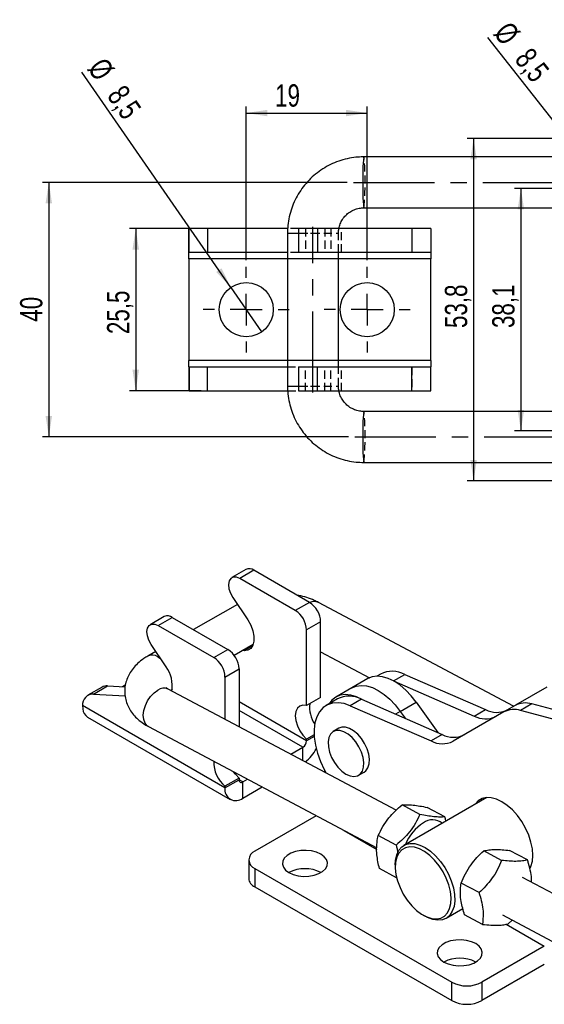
# Model space of a CAD drawing. Extents: x 50 to 380, y 23 to 289.
# Tile 1 of 12: x 50 to 132, y 34 to 189. Entities that reach past the tile are written whole.
import ezdxf

# ---------------------------------------------------------------- set-up
doc = ezdxf.new("R2010")
doc.units = 0
doc.linetypes.add('CENTERX2', pattern=[20.32, 12.7, -2.54, 2.54, -2.54])
doc.linetypes.add('HIDDEN', pattern=[1.905, 1.27, -0.635])
doc.layers.get('0').update_dxf_attribs({"linetype": 'CONTINUOUS'})
doc.layers.add('FORMATO', color=179, linetype='CONTINUOUS')
doc.styles.add('SLDTEXTSTYLE0', font='TXT', dxfattribs={"width": 0.75})
doc.dimstyles.new('SLDDIMSTYLE1', dxfattribs={"dimtxt": 3.5, "dimasz": 3.302, "dimexe": 0, "dimexo": 0.0625, "dimgap": 0.875, "dimtad": 1, "dimdec": 1, "dimrnd": 1e-09, "dimzin": 12, "dimtxsty": 'SLDTEXTSTYLE0', "dimsah": 1, "dimcen": 0.09, "dimazin": 3, "dimtfac": 1, "dimtofl": 0, "dimtmove": 0, "dimatfit": 3, "dimtolj": 1, "dimtzin": 12})
doc.dimstyles.new('SLDDIMSTYLE3', dxfattribs={"dimtxt": 3.5, "dimasz": 3.302, "dimexe": 0, "dimexo": 0.0625, "dimgap": 0.875, "dimtad": 1, "dimdec": 3, "dimrnd": 1e-09, "dimzin": 12, "dimtxsty": 'SLDTEXTSTYLE0', "dimsah": 1, "dimcen": 0.09, "dimazin": 3, "dimtfac": 1, "dimtdec": 3, "dimtofl": 0, "dimtmove": 0, "dimatfit": 3, "dimtolj": 1, "dimtzin": 12})
doc.dimstyles.new('SLDDIMSTYLE5', dxfattribs={"dimtxt": 3.5, "dimasz": 3.302, "dimexe": 0, "dimexo": 0.0625, "dimgap": 0.875, "dimtad": 1, "dimdec": 3, "dimrnd": 1e-09, "dimzin": 12, "dimtxsty": 'SLDTEXTSTYLE0', "dimsah": 1, "dimcen": 0.09, "dimazin": 3, "dimtfac": 1, "dimtdec": 3, "dimtmove": 0, "dimatfit": 3, "dimtolj": 1, "dimtzin": 12})
doc.dimstyles.new('SLDDIMSTYLE6', dxfattribs={"dimtxt": 3.5, "dimasz": 3.302, "dimexe": 0, "dimexo": 0.0625, "dimgap": 0.875, "dimtad": 1, "dimdec": 3, "dimrnd": 1e-09, "dimzin": 12, "dimtxsty": 'SLDTEXTSTYLE0', "dimblk1": 'NONE', "dimsah": 1, "dimcen": 0, "dimazin": 3, "dimtfac": 1, "dimtdec": 3, "dimtmove": 0, "dimatfit": 3, "dimtolj": 1, "dimtzin": 12})

# ---------------------------------------------------------------- blocks, each defined once
blk = doc.blocks.new('_D_7')
at = {"layer": 'FORMATO'}
for p, q in [((101.15, 163.42), (53.28, 163.42)), ((54.28, 163.42), (54.28, 123.42)), ((101.36, 123.42), (53.28, 123.42))]:
    blk.add_line(p, q, dxfattribs=at)
for points in [[(54.28, 163.42), (53.77, 160.12), (54.78, 160.12)], [(54.28, 123.42), (54.78, 126.72), (53.77, 126.72)]]:
    blk.add_solid(points, dxfattribs=at)
at = {"layer": 'FORMATO', "insert": (49.76, 141.53), "char_height": 3.5, "attachment_point": 1, "rotation": 90, "style": 'SLDTEXTSTYLE0'}
blk.add_mtext('40', dxfattribs=at)
blk = doc.blocks.new('_D_8')
at = {"layer": 'FORMATO'}
for p, q in [((78.23, 156.17), (66.93, 156.17)), ((67.93, 156.17), (67.93, 130.67)), ((78.23, 130.67), (66.93, 130.67))]:
    blk.add_line(p, q, dxfattribs=at)
for points in [[(67.93, 156.17), (67.42, 152.87), (68.44, 152.87)], [(67.93, 130.67), (68.44, 133.97), (67.42, 133.97)]]:
    blk.add_solid(points, dxfattribs=at)
at = {"layer": 'FORMATO', "insert": (63.42, 139.59), "char_height": 3.5, "attachment_point": 1, "rotation": 90, "style": 'SLDTEXTSTYLE0'}
blk.add_mtext('25,5', dxfattribs=at)
blk = doc.blocks.new('_D_9')
at = {"layer": 'FORMATO'}
for p, q in [((85.28, 151.17), (85.28, 175.31)), ((104.28, 151.17), (104.28, 175.31)), ((85.28, 174.31), (104.28, 174.31))]:
    blk.add_line(p, q, dxfattribs=at)
for points in [[(85.28, 174.31), (88.59, 173.8), (88.59, 174.81)], [(104.28, 174.31), (100.98, 174.81), (100.98, 173.8)]]:
    blk.add_solid(points, dxfattribs=at)
at = {"layer": 'FORMATO', "insert": (89.82, 178.82), "char_height": 3.5, "attachment_point": 1, "style": 'SLDTEXTSTYLE0'}
blk.add_mtext('19', dxfattribs=at)
blk = doc.blocks.new('_D_10')
at = {"layer": 'FORMATO'}
for p, q in [((134.13, 162.47), (127.43, 162.47)), ((128.43, 162.47), (128.43, 124.37)), ((134.13, 124.37), (127.43, 124.37))]:
    blk.add_line(p, q, dxfattribs=at)
for points in [[(128.43, 162.47), (127.92, 159.17), (128.94, 159.17)], [(128.43, 124.37), (128.94, 127.67), (127.92, 127.67)]]:
    blk.add_solid(points, dxfattribs=at)
at = {"layer": 'FORMATO', "insert": (123.92, 140.54), "char_height": 3.5, "attachment_point": 1, "rotation": 90, "style": 'SLDTEXTSTYLE0'}
blk.add_mtext('38,1', dxfattribs=at)
blk = doc.blocks.new('_D_11')
at = {"layer": 'FORMATO'}
for p, q in [((135.4, 170.32), (120, 170.32)), ((121, 170.32), (121, 116.52)), ((135.4, 116.52), (120, 116.52))]:
    blk.add_line(p, q, dxfattribs=at)
for points in [[(121, 170.32), (120.49, 167.02), (121.51, 167.02)], [(121, 116.52), (121.51, 119.82), (120.49, 119.82)]]:
    blk.add_solid(points, dxfattribs=at)
at = {"layer": 'FORMATO', "insert": (116.49, 140.54), "char_height": 3.5, "attachment_point": 1, "rotation": 90, "style": 'SLDTEXTSTYLE0'}
blk.add_mtext('53,8', dxfattribs=at)
blk = doc.blocks.new('_D_13')
at = {"layer": 'FORMATO'}
for q in [(123.23, 186.19), (144.5, 159.13)]:
    blk.add_line((139.25, 165.81), q, dxfattribs=at)
blk.add_solid([(139.25, 165.81), (137.61, 168.72), (136.81, 168.1)], dxfattribs=at)
at = {"layer": 'FORMATO', "char_height": 3.5, "attachment_point": 1, "rotation": 308.1702, "style": 'SLDTEXTSTYLE0'}
for s, insert in [('%%c', (126.76, 188.97)), ('8,5', (130.07, 184.85))]:
    blk.add_mtext(s, dxfattribs=dict(at, insert=insert))
blk = doc.blocks.new('_NONE')
blk = doc.blocks.new('_D_15')
at = {"layer": 'FORMATO'}
for q in [(59.44, 180.75), (87.7, 139.93)]:
    blk.add_line((82.87, 146.92), q, dxfattribs=at)
blk.add_solid([(82.87, 146.92), (81.4, 149.92), (80.57, 149.34)], dxfattribs=at)
at = {"layer": 'FORMATO', "char_height": 3.5, "attachment_point": 1, "rotation": 304.7007, "style": 'SLDTEXTSTYLE0'}
for s, insert in [('%%c', (63.14, 183.31)), ('8,5', (66.19, 179))]:
    blk.add_mtext(s, dxfattribs=dict(at, insert=insert))
blk = doc.blocks.new('SW_CENTERMARKSYMBOL_3')
at = {"layer": 'FORMATO', "color": 0}
for p, q in [((0, 5), (0, 6.75)), ((0, 0), (0, 2.5)), ((-5, 0), (-6.75, 0)), ((0, 0), (-2.5, 0)), ((0, 0), (0, -2.5)), ((0, 0), (2.5, 0)), ((5, 0), (6.75, 0)), ((0, -5), (0, -6.75))]:
    blk.add_line(p, q, dxfattribs=at)
blk = doc.blocks.new('SW_CENTERMARKSYMBOL_4')
at = {"layer": 'FORMATO', "color": 0}
for p, q in [((0, 5), (0, 6.75)), ((0, 0), (0, 2.5)), ((-5, 0), (-6.75, 0)), ((0, 0), (-2.5, 0)), ((0, 0), (0, -2.5)), ((0, 0), (2.5, 0)), ((5, 0), (6.75, 0)), ((0, -5), (0, -6.75))]:
    blk.add_line(p, q, dxfattribs=at)

msp = doc.modelspace()

# ---------------------------------------------------------------- linework, layer by layer
at = {"color": 7, "linetype": 'CONTINUOUS'}
for p, q in [((168.0014, 167.4223), (103.7636, 167.4223)), ((103.7636, 159.4223), (168.0014, 159.4223)), ((76.2846, 156.1032), (76.3028, 156.1723)), ((76.2846, 152.4078), (76.2846, 156.1032)), ((76.3028, 152.4223), (76.3028, 156.1723)), ((79.2255, 156.1723), (76.3028, 156.1723)), ((79.2255, 156.1723), (79.2255, 152.4223)), ((91.8082, 156.1723), (79.2255, 156.1723)), ((91.7698, 155.4223), (91.7698, 131.4223)), ((93.4846, 156.1723), (93.4846, 152.4223)), ((96.4846, 156.1723), (93.4846, 156.1723)), ((96.4846, 156.1723), (96.4846, 152.4223)), ((111.2846, 156.1723), (96.4846, 156.1723)), ((111.2846, 156.1723), (111.2846, 152.4223)), ((114.2846, 156.1723), (111.2846, 156.1723)), ((114.2846, 156.1723), (114.2846, 152.4223)), ((76.2846, 152.4078), (76.3028, 152.4223)), ((76.2846, 151.4223), (76.2846, 152.4078)), ((79.2255, 152.4223), (76.3028, 152.4223)), ((91.7698, 152.4223), (79.2255, 152.4223)), ((96.4846, 152.4223), (93.4846, 152.4223)), ((111.2846, 152.4223), (96.4846, 152.4223)), ((99.7698, 134.4223), (99.7698, 152.4223)), ((114.2846, 152.4223), (111.2846, 152.4223)), ((114.2846, 152.4223), (114.2846, 151.4223)), ((76.2846, 151.4223), (76.2846, 135.4223)), ((114.2846, 135.4223), (114.2846, 151.4223)), ((76.2846, 134.4369), (76.2846, 135.4223)), ((114.2846, 135.4223), (114.2846, 134.4223)), ((76.2846, 134.4369), (76.2846, 130.7414)), ((76.3028, 134.4223), (76.2846, 134.4369)), ((76.3028, 134.4223), (76.3028, 130.6723)), ((76.3028, 134.4223), (79.2255, 134.4223)), ((79.2255, 130.6723), (79.2255, 134.4223)), ((79.2255, 134.4223), (91.7698, 134.4223)), ((93.4846, 134.4223), (93.4846, 130.6723)), ((93.4846, 134.4223), (96.4846, 134.4223)), ((96.4846, 130.6723), (96.4846, 134.4223)), ((96.4846, 134.4223), (111.2846, 134.4223)), ((111.2846, 130.6723), (111.2846, 134.4223)), ((111.2846, 134.4223), (114.2846, 134.4223)), ((114.2846, 130.6723), (114.2846, 134.4223)), ((76.3028, 130.6723), (76.2846, 130.7414)), ((76.3028, 130.6723), (79.2255, 130.6723)), ((79.2255, 130.6723), (91.7977, 130.6723)), ((93.4846, 130.6723), (96.4846, 130.6723)), ((96.4846, 130.6723), (111.2846, 130.6723)), ((111.2846, 130.6723), (114.2846, 130.6723)), ((168.0014, 127.4223), (103.7636, 127.4223)), ((103.7636, 119.4223), (168.0014, 119.4223)), ((85.2367, 102.6027), (83.027, 101.3271)), ((86.4866, 102.479), (84.2769, 101.2033)), ((95.2076, 97.4444), (86.4866, 102.479)), ((92.9979, 96.1688), (84.2769, 101.2033)), ((83.172, 98.2064), (85.5131, 94.6902)), ((95.2076, 97.4444), (92.9979, 96.1688)), ((83.8912, 97.1261), (77.0087, 93.153)), ((127.2906, 81.1152), (96.6135, 97.4355)), ((72.4204, 95.204), (70.2107, 93.9284)), ((71.4606, 93.8046), (73.6703, 95.0803)), ((73.6703, 95.0803), (82.3913, 90.0457)), ((96.9753, 94.3826), (94.7656, 93.1069)), ((96.9753, 82.5041), (96.9753, 94.3826)), ((71.4606, 93.8046), (80.1816, 88.7701)), ((94.7656, 81.2285), (94.7656, 93.1069)), ((71.0749, 89.7274), (69.8148, 89)), ((72.6968, 87.2915), (70.3556, 90.8077)), ((80.1816, 88.7701), (82.3913, 90.0457)), ((83.3761, 89.131), (86.3813, 90.8658)), ((84.9476, 89.836), (84.6281, 89.8538)), ((96.9753, 89.6916), (104.6623, 85.6021)), ((81.9493, 85.7082), (84.159, 86.9839)), ((84.159, 86.9839), (84.159, 77.9151)), ((81.9493, 85.7082), (81.9493, 79.0906)), ((104.3696, 85.4553), (101.8652, 84.0096)), ((106.3796, 86.1768), (105.8037, 85.8444)), ((110.1726, 86.1232), (122.8626, 80.5967)), ((62.6304, 84.1218), (60.4207, 82.8461)), ((61.2906, 83.0384), (63.5003, 84.314)), ((63.5003, 84.314), (66.2593, 84.1611)), ((66.285, 84.4322), (65.8543, 84.1835)), ((108.8355, 64.7871), (73.0433, 83.8287)), ((101.8652, 84.0096), (99.3609, 82.5639)), ((108.5152, 85.0547), (121.0948, 79.5762)), ((132.5172, 84.1324), (127.5672, 81.2739)), ((61.2906, 83.0384), (66.2602, 82.7629)), ((96.9753, 82.5041), (94.7656, 81.2285)), ((99.6032, 82.2649), (97.8354, 81.2443)), ((103.3962, 82.2113), (101.6284, 81.1907)), ((103.3962, 82.2113), (116.0861, 76.6848)), ((81.9493, 68.3025), (59.5684, 81.2228)), ((59.5684, 81.2228), (59.5983, 80.7031)), ((101.6284, 81.1907), (114.3184, 75.6643)), ((109.4801, 80.3192), (111.9845, 81.7649)), ((111.9845, 81.7649), (115.3619, 77.0002)), ((121.0948, 79.5762), (122.8626, 80.5967)), ((127.5086, 81.241), (125.7408, 80.2205)), ((130.1501, 81.4772), (128.3824, 80.4567)), ((140.7736, 77.1374), (128.3824, 80.4567)), ((142.5414, 78.1579), (130.1501, 81.4772)), ((60.3776, 79.4167), (82.7693, 66.4902)), ((109.4801, 80.3192), (110.2569, 79.2234)), ((125.7408, 80.2205), (117.7669, 75.6157)), ((69.9121, 77.9431), (105.7841, 58.8591)), ((99.8489, 77.6595), (98.965, 77.1492)), ((95.9459, 76.6391), (94.7656, 75.9578)), ((94.7656, 75.7012), (94.7656, 75.9578)), ((116.0861, 76.6848), (114.3184, 75.6643)), ((92.288, 73.5904), (94.1764, 74.6806)), ((84.159, 69.8347), (81.9493, 68.5591)), ((84.159, 69.8347), (84.159, 69.5782)), ((84.7483, 69.2379), (85.4806, 69.6606)), ((97.6347, 70.746), (97.6347, 71.0164)), ((102.9334, 70.275), (103.8173, 70.7852)), ((81.9493, 68.3025), (84.159, 69.5782)), ((81.9493, 68.5591), (81.9493, 68.3025)), ((84.7483, 66.6862), (84.7483, 69.2379)), ((84.7483, 66.6862), (87.7809, 68.4369)), ((123.0775, 66.7776), (110.0605, 59.2631)), ((112.5755, 64.1328), (109.7719, 65.6243)), ((116.4923, 63.7423), (113.6887, 65.2338)), ((96.2864, 63.9119), (86.645, 58.3461)), ((108.832, 59.3201), (106.0284, 60.8116)), ((125.392, 56.8998), (122.5884, 58.3914)), ((129.463, 56.9794), (126.6594, 58.4709)), ((85.6687, 56.9854), (85.6687, 54.0935)), ((108.6903, 56.2346), (108.6903, 55.8945)), ((86.645, 55.6247), (117.581, 37.7658)), ((86.645, 55.6247), (86.645, 52.7328)), ((108.9151, 54.1648), (106.2017, 55.6083)), ((144.8772, 45.6128), (128.6806, 54.2295)), ((86.645, 52.7328), (117.581, 34.8739)), ((121.8523, 51.8411), (119.0486, 53.3326)), ((113.0722, 48.304), (113.3668, 48.1339)), ((116.6745, 47.806), (119.331, 49.3395)), ((122.3836, 46.8619), (119.5799, 48.3535)), ((125.5494, 48.3439), (141.7461, 39.7272)), ((126.4546, 46.9415), (127.0557, 47.5425)), ((132.1061, 43.4296), (122.295, 37.7658)), ((132.1061, 40.5377), (122.295, 34.8739)), ((117.581, 34.8739), (117.581, 37.7658)), ((122.295, 37.7658), (122.295, 34.8739))]:
    msp.add_line(p, q, dxfattribs=at)
at = {"color": 8, "linetype": 'CONTINUOUS'}
for p, q in [((91.7698, 155.4223), (93.4846, 155.4223)), ((91.7698, 151.4223), (76.2846, 151.4223)), ((114.2846, 151.4223), (99.7698, 151.4223)), ((91.7698, 135.4223), (76.2846, 135.4223)), ((114.2846, 135.4223), (99.7698, 135.4223)), ((91.7698, 131.4223), (93.4846, 131.4223)), ((86.2719, 90.6005), (84.9476, 89.836)), ((71.3889, 88.8862), (71.8161, 88.6141)), ((108.4172, 85.1099), (110.1726, 86.1232)), ((73.6446, 83.7837), (73.5224, 83.5737)), ((94.7656, 75.7012), (84.159, 81.8243)), ((94.1764, 74.6806), (84.159, 80.4635)), ((109.4801, 80.3192), (108.7322, 79.8874)), ((95.9605, 76.391), (94.7656, 75.7012)), ((94.1764, 72.5858), (94.1764, 74.6806)), ((84.7483, 69.2379), (84.159, 69.5781)), ((100.6147, 61.6092), (105.7905, 58.6213)), ((126.1362, 46.876), (132.1061, 43.4296))]:
    msp.add_line(p, q, dxfattribs=at)
at = {"color": 7, "linetype": 'HIDDEN'}
for p, q in [((91.7698, 155.4223), (99.7523, 155.4223)), ((93.4846, 156.1723), (91.8082, 156.1723)), ((93.4846, 155.4223), (95.613, 155.4223)), ((94.6094, 156.1723), (94.6094, 152.4223)), ((97.6229, 156.1723), (97.6229, 152.4223)), ((98.5824, 156.1723), (98.5824, 152.4223)), ((99.7698, 152.4223), (99.7698, 155.4223)), ((100.2698, 152.4223), (100.2698, 156.1723)), ((111.2846, 156.1723), (111.2846, 152.4223)), ((93.4846, 152.4223), (91.7698, 152.4223)), ((114.2846, 151.4223), (76.2846, 151.4223)), ((99.7698, 151.4223), (91.7698, 151.4223)), ((114.2846, 135.4223), (76.2846, 135.4223)), ((99.7698, 135.4223), (91.7698, 135.4223)), ((91.7698, 134.4223), (93.4846, 134.4223)), ((94.6094, 130.6723), (94.6094, 134.4223)), ((97.6229, 130.6723), (97.6229, 134.4223)), ((98.5824, 130.6723), (98.5824, 134.4223)), ((99.7698, 131.4223), (99.7698, 134.4223)), ((100.2698, 130.6723), (100.2698, 134.4223)), ((111.2846, 134.4223), (111.2846, 130.6723)), ((91.7698, 131.4223), (99.7523, 131.4223)), ((91.7977, 130.6723), (93.4846, 130.6723)), ((93.4846, 131.4223), (95.613, 131.4223))]:
    msp.add_line(p, q, dxfattribs=at)
at = {"color": 7, "linetype": 'CONTINUOUS', "flags": 128}
for points in [[(84.2769, 101.2033), (83.7405, 101.4167), (83.2546, 101.4175), (82.8652, 101.2056), (82.6089, 100.801), (82.5099, 100.2418), (82.5775, 99.5808), (82.8053, 98.8803), (83.172, 98.2064)], [(85.5131, 94.6902), (85.982, 93.8588), (86.3131, 92.9884), (86.485, 92.1354), (86.4865, 91.3551), (86.3176, 90.698), (85.9891, 90.2067), (85.5224, 89.913), (84.9476, 89.836)], [(70.3556, 90.8077), (69.989, 91.4816), (69.7612, 92.1821), (69.6936, 92.8431), (69.7926, 93.4023), (70.0489, 93.8069), (70.4383, 94.0188), (70.9242, 94.018), (71.4606, 93.8046)], [(111.9845, 81.7649), (111.1957, 82.7746), (110.3417, 83.6729), (109.4433, 84.4377), (108.5227, 85.0504), (107.6023, 85.4957), (106.7049, 85.7629), (105.8525, 85.8453), (105.0659, 85.741), (104.3696, 85.4553)], [(101.8652, 84.0096), (102.5616, 84.2953), (103.3481, 84.3996), (104.2006, 84.3172), (105.098, 84.05), (106.0183, 83.6046), (106.939, 82.992), (107.8374, 82.2272), (108.6914, 81.3289), (109.4801, 80.3192)], [(101.8652, 84.0096), (102.5616, 84.2953), (103.3481, 84.3996), (104.2006, 84.3172), (105.098, 84.05), (106.0183, 83.6046), (106.939, 82.992), (107.8374, 82.2272), (108.6914, 81.3289), (109.4801, 80.3192)], [(103.5065, 82.1632), (102.5937, 82.6043), (101.6963, 82.8715), (100.8438, 82.9539), (100.0572, 82.8495), (99.3559, 82.561), (98.7569, 82.0953), (98.3068, 81.5165)], [(94.7656, 81.2285), (94.1913, 81.2917), (93.6974, 81.1449), (93.318, 80.7984), (93.0793, 80.2759), (92.9979, 79.6136), (93.0793, 78.8574), (93.318, 78.0594), (93.6974, 77.2747), (94.1913, 76.5577), (94.7656, 75.9578)], [(101.6284, 81.1907), (100.6447, 81.5287), (99.7036, 81.6696), (98.8275, 81.6099), (98.0375, 81.3512), (97.3525, 80.8995), (96.789, 80.2658), (96.3605, 79.4652), (96.0772, 78.5169), (95.9459, 77.4437), (95.9698, 76.2713), (96.1483, 75.0278), (96.4771, 73.743), (96.9483, 72.4477), (97.5507, 71.173), (97.8512, 70.6308)], [(103.8173, 70.7852), (104.0841, 70.9877), (104.4099, 71.4513), (104.5968, 72.0642), (104.6347, 72.7935), (104.5215, 73.5998), (104.2635, 74.4397), (103.8744, 75.2678), (103.3752, 76.0397), (102.7929, 76.7135), (102.1589, 77.253), (101.5073, 77.6292), (100.8733, 77.8217), (100.291, 77.8201), (99.8489, 77.6595)], [(100.9492, 70.4715), (101.5964, 70.1852), (102.2087, 70.0891), (102.7531, 70.1883), (103.2003, 70.4774), (103.526, 70.941), (103.7129, 71.5539), (103.7508, 72.2832), (103.6377, 73.0895), (103.3796, 73.9294), (102.9905, 74.7576), (102.4913, 75.5294), (101.909, 76.2032), (101.275, 76.7428), (100.6234, 77.1189), (99.9894, 77.3114), (99.4071, 77.3099), (98.908, 77.1144), (98.5189, 76.7355), (98.2608, 76.1935), (98.1476, 75.5179), (98.1855, 74.7448), (98.3724, 73.9161), (98.6982, 73.0764), (99.1454, 72.271), (99.6897, 71.5433), (100.302, 70.9324), (100.9492, 70.4715)], [(84.159, 69.8347), (83.5847, 70.4346), (83.2978, 70.8218)], [(129.8519, 55.5897), (130.0154, 55.9509), (130.2348, 56.7695), (130.3086, 57.7016), (130.2348, 58.7191), (130.0154, 59.7909), (129.6573, 60.8845), (129.1713, 61.9666), (128.5721, 63.0045), (127.8779, 63.9665), (127.1099, 64.8234), (126.2914, 65.5491), (125.4473, 66.1218), (124.6031, 66.5238), (123.7846, 66.7431), (123.0166, 66.7729), (122.3224, 66.6123), (121.7232, 66.2663), (121.2372, 65.7453), (121.203, 65.6955)], [(123.0095, 66.7722), (123.005, 66.7658), (122.9708, 66.7161)], [(108.6903, 56.2346), (108.7363, 56.9635), (108.9275, 57.7959), (109.2614, 58.4913), (109.7274, 59.0274), (110.3103, 59.387), (110.9914, 59.5584), (111.749, 59.5363), (112.5585, 59.3212), (113.3941, 58.9202), (114.2288, 58.346), (115.0358, 57.6173), (115.7892, 56.7572), (116.4648, 55.7937), (117.0408, 54.7575), (117.4988, 53.6819), (117.824, 52.6017), (118.0059, 51.5514), (118.0388, 50.5649), (117.9215, 49.6738), (117.6578, 48.9069), (117.2563, 48.2886), (116.7298, 47.839), (116.0952, 47.5724), (115.3729, 47.4974), (114.5862, 47.6165), (113.7603, 47.9258), (113.3668, 48.1339)], [(108.6937, 55.6942), (108.7998, 54.7071), (109.0514, 53.6743), (109.44, 52.6309), (109.9523, 51.6125), (110.5709, 50.6538), (111.2746, 49.7874), (112.0396, 49.0428), (112.8398, 48.4453), (113.648, 48.0154), (114.4365, 47.7676), (115.1786, 47.7104), (115.849, 47.8458), (116.4249, 48.1691), (116.8866, 48.6693), (117.2184, 49.3294), (117.4091, 50.1269), (117.4521, 51.0347), (117.346, 52.0218), (117.0944, 53.0546), (116.7058, 54.098), (116.1935, 55.1164), (115.5749, 56.0751), (114.8711, 56.9416), (114.1061, 57.6862), (113.306, 58.2836), (112.4978, 58.7135), (111.7093, 58.9613), (110.9672, 59.0185), (110.2968, 58.8831), (109.7209, 58.5598), (109.2592, 58.0596), (108.9274, 57.3995), (108.7367, 56.602), (108.6937, 55.6942)], [(91.9925, 54.9869), (92.6646, 54.6829), (93.4432, 54.4806), (94.283, 54.3918), (95.1353, 54.4215), (95.9504, 54.5682), (96.6811, 54.8232), (97.2848, 55.1717), (97.7265, 55.5935), (97.9805, 56.0641), (98.0321, 56.5561), (97.8782, 57.0409), (97.5278, 57.4903), (97.0012, 57.8783), (96.3291, 58.1823), (95.5505, 58.3846), (94.7107, 58.4734), (93.8585, 58.4437), (93.0433, 58.297), (92.3127, 58.042), (91.7089, 57.6935), (91.2672, 57.2717), (91.0132, 56.8011), (90.9617, 56.3092), (91.1156, 55.8243), (91.466, 55.3749), (91.9925, 54.9869)], [(116.3288, 40.9379), (117.0009, 40.6339), (117.7795, 40.4316), (118.6193, 40.3428), (119.4715, 40.3725), (120.2867, 40.5191), (121.0173, 40.7741), (121.6211, 41.1227), (122.0628, 41.5445), (122.3168, 42.015), (122.3683, 42.507), (122.2144, 42.9918), (121.864, 43.4413), (121.3375, 43.8293), (120.6654, 44.1333), (119.8868, 44.3356), (119.047, 44.4244), (118.1947, 44.3947), (117.3796, 44.248), (116.6489, 43.993), (116.0452, 43.6445), (115.6035, 43.2227), (115.3495, 42.7521), (115.2979, 42.2601), (115.4518, 41.7753), (115.8022, 41.3259), (116.3288, 40.9379)]]:
    msp.add_lwpolyline(points, dxfattribs=at)
at = {"color": 8, "linetype": 'CONTINUOUS', "flags": 128}
msp.add_lwpolyline([(69.9121, 77.9431), (69.7204, 78.0698), (69.3843, 78.474), (69.1797, 79.0297), (69.1195, 79.702), (69.2075, 80.4487), (69.4381, 81.2229), (69.7969, 81.9759), (70.2612, 82.6604), (70.8021, 83.2334), (71.3853, 83.6589)], dxfattribs=at)
at = {"color": 7, "linetype": 'CONTINUOUS'}
for centre in [(85.2846, 143.4223), (104.2846, 143.4223)]:
    msp.add_circle(centre, 4.25, dxfattribs=at)
at = {"color": 8, "linetype": 'CONTINUOUS'}
for centre, radius, start, end in [((126.4993, 164.5283), 22.9191, 172.745915, 182.766013), ((126.4992, 162.3163), 22.919, 177.233977, 187.254097), ((126.4992, 124.5283), 22.919, 172.745903, 182.766023), ((126.4993, 122.3163), 22.9191, 177.233987, 187.254085), ((95.9544, 96.0406), 1.5428, 64.708354, 116.934285), ((70.4998, 87.5323), 1.6198, 56.70629, 114.986287), ((72.3585, 82.3359), 1.6423, 65.356673, 126.336513)]:
    msp.add_arc(centre, radius, start, end, dxfattribs=at)
at = {"color": 7, "linetype": 'HIDDEN'}
for centre in [(65.0116, 163.4223), (65.0116, 123.4223)]:
    msp.add_arc(centre, 38.9579, 354.106778, 5.893222, dxfattribs=at)
at = {"color": 7, "linetype": 'CONTINUOUS'}
for centre, radius, start, end in [((85.7587, 101.5017), 1.2185, 53.321808, 115.367668), ((93.1373, 94.2079), 3.842, 2.605479, 57.394532), ((90.9276, 92.9323), 3.842, 2.605479, 57.394532), ((72.9424, 94.103), 1.2185, 53.321808, 115.367668), ((80.321, 86.8092), 3.842, 2.605479, 57.394532), ((78.1113, 85.5336), 3.842, 2.605479, 57.394532), ((68.8311, 84.3922), 4.8321, 349.833176, 36.8703), ((108.2252, 82.5486), 4.0707, 61.418998, 116.961884), ((63.3832, 82.7799), 1.5386, 85.634983, 119.291961), ((61.2626, 81.3403), 1.6983, 89.055873, 183.968818), ((101.4488, 78.6367), 4.0707, 61.418998, 116.961884), ((61.3064, 80.8585), 1.7152, 185.198667, 237.209662), ((99.7213, 80.8927), 4.4839, 171.868692, 214.854343), ((124.6415, 83.9951), 3.8358, 242.369365, 294.57389), ((127.3437, 77.1839), 3.4336, 72.391537, 117.827505), ((129.1114, 78.2044), 3.4336, 72.391537, 117.827505), ((122.8731, 82.9722), 3.8334, 242.36075, 294.701041), ((117.8582, 80.0551), 3.8078, 242.265826, 296.121727), ((93.4863, 75.7594), 1.2807, 302.605407, 357.394593), ((90.8747, 77.2026), 6.0689, 307.398715, 332.962514), ((116.0904, 79.0346), 3.8078, 242.265826, 296.121727), ((85.1464, 72.345), 4.9553, 178.511949, 229.820535), ((83.6557, 68.0257), 1.7286, 170.785952, 309.203296), ((84.5183, 69.5199), 0.3639, 170.785836, 309.203412), ((117.0554, 56.6886), 7.2819, 122.69386, 158.14264), ((114.5379, 60.9303), 2.3587, 49.684986, 126.888724), ((87.1615, 56.9854), 1.4554, 110.783448, 249.216534), ((94.4969, 50.2362), 5.37, 62.206782, 117.793221), ((87.3369, 54.2598), 1.6765, 185.69484, 245.625247), ((118.8331, 36.1871), 5.37, 62.206791, 117.793216), ((119.938, 42.3148), 5.1234, 242.609709, 297.390291), ((119.938, 39.4229), 5.1234, 242.609709, 297.390291)]:
    msp.add_arc(centre, radius, start, end, dxfattribs=at)
for points, knots in [([(103.7636, 167.4223), (103.4653, 167.4157), (102.703, 167.3987), (101.4846, 167.2297), (100.1325, 166.8879), (98.8291, 166.3892), (97.5923, 165.7434), (96.4385, 164.9584), (95.3835, 164.045), (94.4413, 163.0154), (93.6247, 161.8834), (92.9448, 160.6645), (92.41, 159.3748), (92.031, 158.0319), (91.8082, 156.7074), (91.782, 155.8326), (91.7698, 155.4223)], [0, 0, 0, 0, 0.04752104, 0.12142316, 0.19534922, 0.26927546, 0.34320224, 0.41713045, 0.49106018, 0.56499193, 0.63892597, 0.71286226, 0.78680099, 0.86074202, 0.93468499, 1, 1, 1, 1]), ([(99.8607, 156.1723), (99.8777, 156.2858), (99.9345, 156.6647), (100.1971, 157.2695), (100.6305, 157.9486), (101.1997, 158.524), (101.8699, 158.9752), (102.6172, 159.2811), (103.2623, 159.4089), (103.6467, 159.4192), (103.7636, 159.4223)], [0, 0, 0, 0, 0.06226016, 0.20780975, 0.35339102, 0.49902355, 0.64471979, 0.79048218, 0.93630268, 1, 1, 1, 1]), ([(91.7698, 131.4223), (91.7764, 131.124), (91.7933, 130.3614), (91.9623, 129.1425), (92.3038, 127.7895), (92.8024, 126.4853), (93.4479, 125.2476), (94.2327, 124.0931), (95.1458, 123.0374), (96.1751, 122.0947), (97.3066, 121.2777), (98.5251, 120.5975), (99.8142, 120.0625), (101.1565, 119.6834), (102.48, 119.4607), (103.3539, 119.4346), (103.7636, 119.4223)], [0, 0, 0, 0, 0.04750486, 0.1214267, 0.19537313, 0.26931937, 0.34326464, 0.41720876, 0.49115105, 0.56509135, 0.63902948, 0.7129651, 0.78689841, 0.86082968, 0.93475917, 1, 1, 1, 1]), ([(103.7636, 127.4223), (103.6644, 127.4246), (103.2979, 127.433), (102.6688, 127.5484), (101.9174, 127.8445), (101.2406, 128.2871), (100.6636, 128.8555), (100.2204, 129.5293), (99.9453, 130.1471), (99.882, 130.5423), (99.8612, 130.6723)], [0, 0, 0, 0, 0.05408679, 0.19976075, 0.34563126, 0.49146302, 0.63723736, 0.78294555, 0.92858965, 1, 1, 1, 1]), ([(96.6135, 97.4355), (96.402, 97.5423), (95.8229, 97.8349), (94.7946, 98.2045), (93.8855, 98.4647), (93.3657, 98.5415), (93.2871, 98.5531)], [0, 0, 0, 0, 0.20906913, 0.57241155, 0.93529441, 1, 1, 1, 1]), ([(69.8148, 89), (69.6108, 88.8762), (69.0395, 88.5295), (68.2476, 87.8938), (67.4907, 87.0828), (66.9199, 86.2414), (66.5069, 85.3518), (66.2471, 84.3986), (66.1625, 83.4042), (66.267, 82.4035), (66.5453, 81.4572), (66.9803, 80.5775), (67.5604, 79.7679), (68.2836, 79.032), (69.0739, 78.4193), (69.6536, 78.0899), (69.9121, 77.9431)], [0, 0, 0, 0, 0.04968174, 0.13912261, 0.21575993, 0.2889332, 0.35937688, 0.42804842, 0.50209996, 0.57388022, 0.64434361, 0.71463951, 0.78614447, 0.8601518, 0.93765496, 1, 1, 1, 1]), ([(73.0433, 83.8287), (72.9857, 83.8609), (72.8238, 83.9516), (72.6942, 84.0622), (72.696, 84.061), (72.6967, 84.0605)], [0, 0, 0, 0, 0.24796008, 0.69734657, 1, 1, 1, 1]), ([(106.0284, 60.8116), (106.2546, 61.2818), (106.7118, 62.2325), (107.612, 63.5225), (108.6496, 64.6616), (109.3955, 65.3015), (109.7719, 65.6243)], [0, 0, 0, 0, 0.26460221, 0.53494227, 0.76534018, 1, 1, 1, 1]), ([(109.7719, 65.6243), (110.0131, 65.643), (110.5008, 65.6806), (111.4461, 65.618), (112.5266, 65.4639), (113.299, 65.311), (113.6887, 65.2338)], [0, 0, 0, 0, 0.26460218, 0.53494227, 0.7653402, 1, 1, 1, 1]), ([(112.5755, 64.1328), (112.3493, 63.6626), (111.8921, 62.7119), (110.9919, 61.4219), (109.9543, 60.2828), (109.2084, 59.6429), (108.832, 59.3201)], [0, 0, 0, 0, 0.26460247, 0.53494227, 0.76534039, 1, 1, 1, 1]), ([(116.4923, 63.7423), (116.2511, 63.7236), (115.7634, 63.686), (114.8182, 63.7487), (113.7376, 63.9027), (112.9652, 64.0557), (112.5755, 64.1328)], [0, 0, 0, 0, 0.26460218, 0.53494218, 0.76534037, 1, 1, 1, 1]), ([(116.6434, 63.0633), (116.6387, 63.0929), (116.603, 63.3151), (116.5437, 63.5439), (116.4923, 63.7423)], [0, 0, 0, 0, 0.13291839, 1, 1, 1, 1]), ([(106.2017, 55.6083), (106.0429, 56.3433), (105.7802, 57.5587), (105.7484, 59.1357), (105.8699, 60.1204), (105.9932, 60.6582), (106.0284, 60.8116)], [0, 0, 0, 0, 0.38564387, 0.63774906, 0.89666681, 1, 1, 1, 1]), ([(108.832, 59.3201), (108.8805, 59.1225), (108.9875, 58.6866), (109.0503, 58.2629), (109.0846, 58.0313)], [0, 0, 0, 0, 0.4532542, 1, 1, 1, 1]), ([(119.0486, 53.3326), (119.2571, 53.8242), (119.6786, 54.818), (120.5259, 56.1721), (121.5128, 57.3722), (122.2277, 58.0496), (122.5884, 58.3914)], [0, 0, 0, 0, 0.26460224, 0.53494206, 0.76534019, 1, 1, 1, 1]), ([(122.5884, 58.3914), (122.843, 58.4508), (123.3577, 58.571), (124.3431, 58.6305), (125.462, 58.5933), (126.2578, 58.512), (126.6594, 58.4709)], [0, 0, 0, 0, 0.26460223, 0.53494216, 0.76534021, 1, 1, 1, 1]), ([(125.392, 56.8998), (125.1835, 56.4083), (124.762, 55.4144), (123.9148, 54.0604), (122.9279, 52.8602), (122.213, 52.1829), (121.8523, 51.8411)], [0, 0, 0, 0, 0.26460223, 0.53494223, 0.76534016, 1, 1, 1, 1]), ([(129.463, 56.9794), (129.2084, 56.92), (128.6937, 56.7998), (127.7083, 56.7403), (126.5894, 56.7775), (125.7936, 56.8588), (125.392, 56.8998)], [0, 0, 0, 0, 0.264602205, 0.53494222, 0.765340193, 1, 1, 1, 1]), ([(130.0944, 53.4773), (130.1019, 53.5645), (130.1416, 54.027), (129.9819, 55.0282), (129.7296, 56.1248), (129.5222, 56.7898), (129.463, 56.9794)], [0, 0, 0, 0, 0.08707252, 0.46169857, 0.8464479, 1, 1, 1, 1]), ([(119.5799, 48.3535), (119.3755, 49.0599), (119.0375, 50.2282), (118.8964, 51.7368), (118.9445, 52.6754), (119.0255, 53.1868), (119.0486, 53.3326)], [0, 0, 0, 0, 0.38564385, 0.6377492, 0.89666688, 1, 1, 1, 1]), ([(121.8523, 51.8411), (121.9112, 51.6516), (122.114, 50.999), (122.3816, 49.8931), (122.5682, 48.3598), (122.4527, 47.4228), (122.3836, 46.8619)], [0, 0, 0, 0, 0.10333393, 0.35581395, 0.61435439, 1, 1, 1, 1]), ([(122.3836, 46.8619), (122.8356, 46.8163), (123.7495, 46.7241), (124.881, 46.7059), (125.7855, 46.7827), (126.2302, 46.8883), (126.4546, 46.9415)], [0, 0, 0, 0, 0.26460226, 0.53494226, 0.76534032, 1, 1, 1, 1])]:
    msp.add_open_spline(points, degree=3, knots=knots, dxfattribs=at)
at = {"color": 7, "linetype": 'HIDDEN'}
for points, knots in [([(99.7698, 155.4223), (99.7708, 155.5221), (99.7734, 155.775), (99.8277, 156.0225), (99.8607, 156.1723)], [0, 0, 0, 0, 0.39432502, 1, 1, 1, 1]), ([(99.8612, 130.6723), (99.8305, 130.8058), (99.7737, 131.0527), (99.771, 131.306), (99.7698, 131.4223)], [0, 0, 0, 0, 0.54061477, 1, 1, 1, 1])]:
    msp.add_open_spline(points, degree=3, knots=knots, dxfattribs=at)
at = {"layer": 'FORMATO', "linetype": 'CENTERX2'}
for p, q in [((102.1507, 163.4223), (200.5978, 163.4223)), ((95.7698, 130.4223), (95.7698, 156.4223)), ((102.3615, 123.4223), (200.5978, 123.4223))]:
    msp.add_line(p, q, dxfattribs=at)

# ---------------------------------------------------------------- block references
at = {"layer": 'FORMATO'}
for name, p in [('SW_CENTERMARKSYMBOL_3', (85.2846, 143.4223)), ('SW_CENTERMARKSYMBOL_4', (104.2846, 143.4223))]:
    msp.add_blockref(name, p, dxfattribs=at)

# ---------------------------------------------------------------- dimensions: what is measured, and where the dimension line sits
for p1, p2, picture, middle in [((144.505, 159.1311), (139.252, 165.8136), '_D_13', (126.7613, 181.7034)), ((87.704, 139.9282), (82.8651, 146.9164), '_D_15', (62.7261, 176.0001))]:
    dim = msp.add_diameter_dim_2p(p1=p1, p2=p2, dimstyle='SLDDIMSTYLE6', dxfattribs=at)
    dim.commit()
    dim.dimension.update_dxf_attribs({"geometry": picture, "text_midpoint": middle, "dimtype": 163})
dim = msp.add_linear_dim(base=(104.2846, 174.3062), p1=(85.2846, 150.1723), p2=(104.2846, 150.1723), dimstyle='SLDDIMSTYLE5', dxfattribs=at)
dim.commit()
dim.dimension.update_dxf_attribs({"geometry": '_D_9', "text_midpoint": (92.4107, 174.3062), "dimtype": 160})
for base, p1, p2, dimstyle, picture, middle in [((121, 116.5223), (136.4035, 170.3223), (136.4035, 116.5223), 'SLDDIMSTYLE3', '_D_11', (121, 145.0645)), ((54.2752, 123.4223), (102.1507, 163.4223), (102.3615, 123.4223), 'SLDDIMSTYLE3', '_D_7', (54.2752, 144.1163)), ((128.4311, 124.3723), (135.1285, 162.4723), (135.1285, 124.3723), 'SLDDIMSTYLE3', '_D_10', (128.4311, 145.0645)), ((67.931, 130.6723), (79.2255, 156.1723), (79.2255, 130.6723), 'SLDDIMSTYLE1', '_D_8', (67.931, 144.1163))]:
    dim = msp.add_linear_dim(base=base, p1=p1, p2=p2, angle=90, dimstyle=dimstyle, dxfattribs=at)
    dim.commit()
    dim.dimension.update_dxf_attribs({"geometry": picture, "text_midpoint": middle, "dimtype": 160})

doc.saveas('drawing.dxf')
